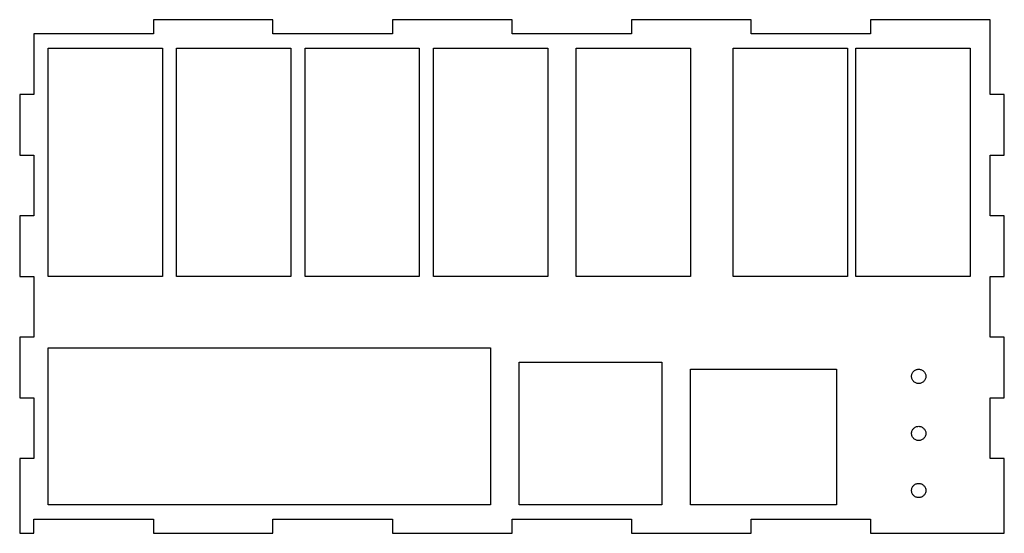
# Model space of a CAD drawing. Header units: metres. Extents: x -25 to 1700, y -25 to 875.
import ezdxf

# ---------------------------------------------------------------- set-up
doc = ezdxf.new("R2010")
doc.units = ezdxf.units.M

msp = doc.modelspace()

# ---------------------------------------------------------------- linework, layer by layer
for p, q in [((418.75, 875), (209.375, 875)), ((209.375, 875), (209.375, 850)), ((418.75, 850), (418.75, 875)), ((837.5, 875), (628.125, 875)), ((628.125, 875), (628.125, 850)), ((837.5, 850), (837.5, 875)), ((1256.25, 875), (1046.88, 875)), ((1046.88, 875), (1046.88, 850)), ((1256.25, 850), (1256.25, 875)), ((1675, 875), (1465.62, 875)), ((1465.62, 875), (1465.62, 850)), ((1675, 743.75), (1675, 875)), ((209.375, 850), (0, 850)), ((0, 850), (0, 743.75)), ((628.125, 850), (418.75, 850)), ((1046.88, 850), (837.5, 850)), ((1465.62, 850), (1256.25, 850)), ((25, 425), (25, 825)), ((25, 825), (225, 825)), ((225, 825), (225, 425)), ((250, 425), (250, 825)), ((250, 825), (450, 825)), ((450, 825), (450, 425)), ((475, 425), (475, 825)), ((475, 825), (675, 825)), ((675, 825), (675, 425)), ((700, 425), (700, 825)), ((700, 825), (900, 825)), ((900, 825), (900, 425)), ((950, 425), (950, 825)), ((950, 825), (1150, 825)), ((1150, 825), (1150, 425)), ((1225, 425), (1225, 825)), ((1225, 825), (1425, 825)), ((1425, 825), (1425, 425)), ((1440, 425), (1440, 825)), ((1440, 825), (1640, 825)), ((1640, 825), (1640, 425)), ((0, 743.75), (-25, 743.75)), ((-25, 743.75), (-25, 637.5)), ((1700, 743.75), (1675, 743.75)), ((1700, 637.5), (1700, 743.75)), ((-25, 637.5), (0, 637.5)), ((0, 637.5), (0, 531.25)), ((1675, 531.25), (1675, 637.5)), ((1675, 637.5), (1700, 637.5)), ((0, 531.25), (-25, 531.25)), ((-25, 531.25), (-25, 425)), ((1700, 531.25), (1675, 531.25)), ((1700, 425), (1700, 531.25)), ((-25, 425), (0, 425)), ((0, 425), (0, 318.75)), ((225, 425), (25, 425)), ((450, 425), (250, 425)), ((675, 425), (475, 425)), ((900, 425), (700, 425)), ((1150, 425), (950, 425)), ((1425, 425), (1225, 425)), ((1640, 425), (1440, 425)), ((1675, 318.75), (1675, 425)), ((1675, 425), (1700, 425)), ((0, 318.75), (-25, 318.75)), ((-25, 318.75), (-25, 212.5)), ((1700, 318.75), (1675, 318.75)), ((1700, 212.5), (1700, 318.75)), ((25, 25), (25, 300)), ((25, 300), (800, 300)), ((800, 300), (800, 25)), ((850, 25), (850, 275)), ((850, 275), (1100, 275)), ((1100, 275), (1100, 25)), ((1150, 25), (1150, 262.5)), ((1150, 262.5), (1406.25, 262.5)), ((1406.25, 262.5), (1406.25, 25)), ((1540.71, 258.364), (1541.64, 259.289)), ((1541.64, 259.289), (1542.65, 260.113)), ((1542.65, 260.113), (1543.75, 260.825)), ((1543.75, 260.825), (1544.92, 261.419)), ((1544.92, 261.419), (1546.14, 261.888)), ((1546.14, 261.888), (1547.4, 262.227)), ((1547.4, 262.227), (1548.69, 262.432)), ((1548.69, 262.432), (1550, 262.5)), ((1550, 262.5), (1551.31, 262.432)), ((1551.31, 262.432), (1552.6, 262.227)), ((1552.6, 262.227), (1553.86, 261.888)), ((1553.86, 261.888), (1555.08, 261.419)), ((1555.08, 261.419), (1556.25, 260.825)), ((1556.25, 260.825), (1557.35, 260.113)), ((1557.35, 260.113), (1558.36, 259.289)), ((1558.36, 259.289), (1559.29, 258.364)), ((1537.5, 250), (1537.57, 251.307)), ((1537.57, 248.693), (1537.5, 250)), ((1537.57, 251.307), (1537.77, 252.599)), ((1537.77, 247.401), (1537.57, 248.693)), ((1537.77, 252.599), (1538.11, 253.863)), ((1538.11, 246.137), (1537.77, 247.401)), ((1538.11, 253.863), (1538.58, 255.084)), ((1538.58, 244.916), (1538.11, 246.137)), ((1538.58, 255.084), (1539.17, 256.25)), ((1539.17, 243.75), (1538.58, 244.916)), ((1539.17, 256.25), (1539.89, 257.347)), ((1539.89, 242.653), (1539.17, 243.75)), ((1539.89, 257.347), (1540.71, 258.364)), ((1540.71, 241.636), (1539.89, 242.653)), ((1541.64, 240.711), (1540.71, 241.636)), ((1559.29, 241.636), (1558.36, 240.711)), ((1559.29, 258.364), (1560.11, 257.347)), ((1560.11, 242.653), (1559.29, 241.636)), ((1560.11, 257.347), (1560.83, 256.25)), ((1560.83, 243.75), (1560.11, 242.653)), ((1560.83, 256.25), (1561.42, 255.084)), ((1561.42, 244.916), (1560.83, 243.75)), ((1561.42, 255.084), (1561.89, 253.863)), ((1561.89, 246.137), (1561.42, 244.916)), ((1561.89, 253.863), (1562.23, 252.599)), ((1562.23, 247.401), (1561.89, 246.137)), ((1562.23, 252.599), (1562.43, 251.307)), ((1562.43, 248.693), (1562.23, 247.401)), ((1562.43, 251.307), (1562.5, 250)), ((1562.5, 250), (1562.43, 248.693)), ((1542.65, 239.887), (1541.64, 240.711)), ((1543.75, 239.175), (1542.65, 239.887)), ((1544.92, 238.581), (1543.75, 239.175)), ((1546.14, 238.112), (1544.92, 238.581)), ((1547.4, 237.773), (1546.14, 238.112)), ((1548.69, 237.568), (1547.4, 237.773)), ((1550, 237.5), (1548.69, 237.568)), ((1551.31, 237.568), (1550, 237.5)), ((1552.6, 237.773), (1551.31, 237.568)), ((1553.86, 238.112), (1552.6, 237.773)), ((1555.08, 238.581), (1553.86, 238.112)), ((1556.25, 239.175), (1555.08, 238.581)), ((1557.35, 239.887), (1556.25, 239.175)), ((1558.36, 240.711), (1557.35, 239.887)), ((-25, 212.5), (0, 212.5)), ((0, 212.5), (0, 106.25)), ((1675, 106.25), (1675, 212.5)), ((1675, 212.5), (1700, 212.5)), ((1538.58, 155.084), (1539.17, 156.25)), ((1539.17, 156.25), (1539.89, 157.347)), ((1539.89, 157.347), (1540.71, 158.364)), ((1540.71, 158.364), (1541.64, 159.289)), ((1541.64, 159.289), (1542.65, 160.113)), ((1542.65, 160.113), (1543.75, 160.825)), ((1543.75, 160.825), (1544.92, 161.419)), ((1544.92, 161.419), (1546.14, 161.888)), ((1546.14, 161.888), (1547.4, 162.227)), ((1547.4, 162.227), (1548.69, 162.432)), ((1548.69, 162.432), (1550, 162.5)), ((1550, 162.5), (1551.31, 162.432)), ((1551.31, 162.432), (1552.6, 162.227)), ((1552.6, 162.227), (1553.86, 161.888)), ((1553.86, 161.888), (1555.08, 161.419)), ((1555.08, 161.419), (1556.25, 160.825)), ((1556.25, 160.825), (1557.35, 160.113)), ((1557.35, 160.113), (1558.36, 159.289)), ((1558.36, 159.289), (1559.29, 158.364)), ((1559.29, 158.364), (1560.11, 157.347)), ((1560.11, 157.347), (1560.83, 156.25)), ((1560.83, 156.25), (1561.42, 155.084)), ((1537.5, 150), (1537.57, 151.307)), ((1537.57, 148.693), (1537.5, 150)), ((1537.57, 151.307), (1537.77, 152.599)), ((1537.77, 147.401), (1537.57, 148.693)), ((1537.77, 152.599), (1538.11, 153.863)), ((1538.11, 146.137), (1537.77, 147.401)), ((1538.11, 153.863), (1538.58, 155.084)), ((1538.58, 144.916), (1538.11, 146.137)), ((1539.17, 143.75), (1538.58, 144.916)), ((1539.89, 142.653), (1539.17, 143.75)), ((1540.71, 141.636), (1539.89, 142.653)), ((1541.64, 140.711), (1540.71, 141.636)), ((1542.65, 139.887), (1541.64, 140.711)), ((1543.75, 139.175), (1542.65, 139.887)), ((1544.92, 138.581), (1543.75, 139.175)), ((1546.14, 138.112), (1544.92, 138.581)), ((1547.4, 137.773), (1546.14, 138.112)), ((1553.86, 138.112), (1552.6, 137.773)), ((1555.08, 138.581), (1553.86, 138.112)), ((1556.25, 139.175), (1555.08, 138.581)), ((1557.35, 139.887), (1556.25, 139.175)), ((1558.36, 140.711), (1557.35, 139.887)), ((1559.29, 141.636), (1558.36, 140.711)), ((1560.11, 142.653), (1559.29, 141.636)), ((1560.83, 143.75), (1560.11, 142.653)), ((1561.42, 144.916), (1560.83, 143.75)), ((1561.42, 155.084), (1561.89, 153.863)), ((1561.89, 146.137), (1561.42, 144.916)), ((1561.89, 153.863), (1562.23, 152.599)), ((1562.23, 147.401), (1561.89, 146.137)), ((1562.23, 152.599), (1562.43, 151.307)), ((1562.43, 148.693), (1562.23, 147.401)), ((1562.43, 151.307), (1562.5, 150)), ((1562.5, 150), (1562.43, 148.693)), ((1548.69, 137.568), (1547.4, 137.773)), ((1550, 137.5), (1548.69, 137.568)), ((1551.31, 137.568), (1550, 137.5)), ((1552.6, 137.773), (1551.31, 137.568)), ((0, 106.25), (-25, 106.25)), ((-25, 106.25), (-25, -25)), ((1700, 106.25), (1675, 106.25)), ((1700, -25), (1700, 106.25)), ((1537.57, 51.3066), (1537.77, 52.5989)), ((1537.77, 52.5989), (1538.11, 53.8627)), ((1538.11, 53.8627), (1538.58, 55.0842)), ((1538.58, 55.0842), (1539.17, 56.25)), ((1539.17, 56.25), (1539.89, 57.3473)), ((1539.89, 57.3473), (1540.71, 58.3641)), ((1540.71, 58.3641), (1541.64, 59.2893)), ((1541.64, 59.2893), (1542.65, 60.1127)), ((1542.65, 60.1127), (1543.75, 60.8253)), ((1543.75, 60.8253), (1544.92, 61.4193)), ((1544.92, 61.4193), (1546.14, 61.8882)), ((1546.14, 61.8882), (1547.4, 62.2268)), ((1547.4, 62.2268), (1548.69, 62.4315)), ((1548.69, 62.4315), (1550, 62.5)), ((1550, 62.5), (1551.31, 62.4315)), ((1551.31, 62.4315), (1552.6, 62.2268)), ((1552.6, 62.2268), (1553.86, 61.8882)), ((1553.86, 61.8882), (1555.08, 61.4193)), ((1555.08, 61.4193), (1556.25, 60.8253)), ((1556.25, 60.8253), (1557.35, 60.1127)), ((1557.35, 60.1127), (1558.36, 59.2893)), ((1558.36, 59.2893), (1559.29, 58.3641)), ((1559.29, 58.3641), (1560.11, 57.3473)), ((1560.11, 57.3473), (1560.83, 56.25)), ((1560.83, 56.25), (1561.42, 55.0842)), ((1561.42, 55.0842), (1561.89, 53.8627)), ((1561.89, 53.8627), (1562.23, 52.5989)), ((1562.23, 52.5989), (1562.43, 51.3066)), ((1537.5, 50), (1537.57, 51.3066)), ((1537.57, 48.6934), (1537.5, 50)), ((1537.77, 47.4011), (1537.57, 48.6934)), ((1538.11, 46.1373), (1537.77, 47.4011)), ((1538.58, 44.9158), (1538.11, 46.1373)), ((1539.17, 43.75), (1538.58, 44.9158)), ((1539.89, 42.6527), (1539.17, 43.75)), ((1540.71, 41.6359), (1539.89, 42.6527)), ((1541.64, 40.7107), (1540.71, 41.6359)), ((1542.65, 39.8873), (1541.64, 40.7107)), ((1543.75, 39.1747), (1542.65, 39.8873)), ((1544.92, 38.5807), (1543.75, 39.1747)), ((1546.14, 38.1118), (1544.92, 38.5807)), ((1547.4, 37.7731), (1546.14, 38.1118)), ((1548.69, 37.5685), (1547.4, 37.7731)), ((1550, 37.5), (1548.69, 37.5685)), ((1551.31, 37.5685), (1550, 37.5)), ((1552.6, 37.7731), (1551.31, 37.5685)), ((1553.86, 38.1118), (1552.6, 37.7731)), ((1555.08, 38.5807), (1553.86, 38.1118)), ((1556.25, 39.1747), (1555.08, 38.5807)), ((1557.35, 39.8873), (1556.25, 39.1747)), ((1558.36, 40.7107), (1557.35, 39.8873)), ((1559.29, 41.6359), (1558.36, 40.7107)), ((1560.11, 42.6527), (1559.29, 41.6359)), ((1560.83, 43.75), (1560.11, 42.6527)), ((1561.42, 44.9158), (1560.83, 43.75)), ((1561.89, 46.1373), (1561.42, 44.9158)), ((1562.23, 47.4011), (1561.89, 46.1373)), ((1562.43, 48.6934), (1562.23, 47.4011)), ((1562.43, 51.3066), (1562.5, 50)), ((1562.5, 50), (1562.43, 48.6934)), ((800, 25), (25, 25)), ((1100, 25), (850, 25)), ((1406.25, 25), (1150, 25)), ((0, 0), (209.375, 0)), ((0, -25), (0, 0)), ((209.375, 0), (209.375, -25)), ((418.75, -25), (418.75, 0)), ((418.75, 0), (628.125, 0)), ((628.125, 0), (628.125, -25)), ((837.5, -25), (837.5, 0)), ((837.5, 0), (1046.88, 0)), ((1046.88, 0), (1046.88, -25)), ((1256.25, -25), (1256.25, 0)), ((1256.25, 0), (1465.62, 0)), ((1465.62, 0), (1465.62, -25)), ((-25, -25), (0, -25)), ((209.375, -25), (418.75, -25)), ((628.125, -25), (837.5, -25)), ((1046.88, -25), (1256.25, -25)), ((1465.62, -25), (1700, -25))]:
    msp.add_line(p, q)

doc.saveas('drawing.dxf')
